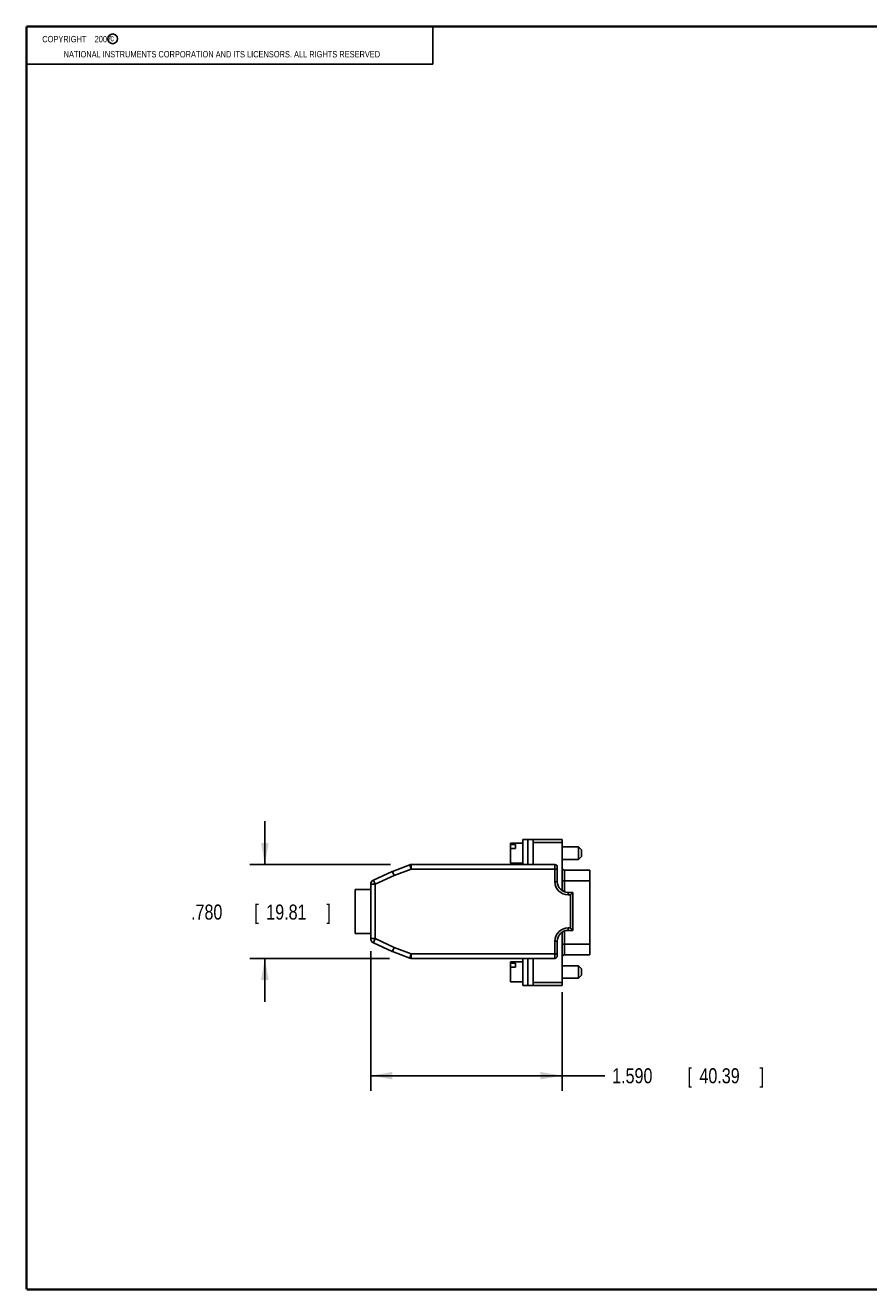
# Model space of a CAD drawing. Header units: inches. Extents: x 0.2 to 16.8, y 0.1 to 10.8.
# Tile 1 of 10: x 0.2 to 7.2, y 0.2 to 10.8. Entities that reach past the tile are written whole.
import ezdxf

# ---------------------------------------------------------------- set-up
doc = ezdxf.new("R2010")
doc.units = ezdxf.units.IN
doc.header["$LTSCALE"] = 0.935
doc.header["$MEASUREMENT"] = 0
doc.layers.get('0').update_dxf_attribs({"linetype": 'CONTINUOUS'})
doc.layers.add('DIMENSIONS', color=7, linetype='CONTINUOUS')
doc.styles.get("Standard").update_dxf_attribs({"font": 'txt', "width": 0.8})
doc.dimstyles.new('DIMSTYLE_1', dxfattribs={"dimtxt": 0.125, "dimasz": 0.18, "dimexe": 0.18, "dimexo": 0.0625, "dimgap": 0.09, "dimtad": 0, "dimtih": 1, "dimtoh": 1, "dimdec": 3, "dimzin": 4, "dimdsep": 46, "dimtxsty": 'STANDARD', "dimblk": '_FILLED', "dimblk1": '_FILLED', "dimblk2": '_FILLED', "dimcen": 0.09, "dimadec": 0, "dimazin": 0, "dimtp": 0.01, "dimtm": 0.01, "dimtfac": 1, "dimtdec": 3, "dimtofl": 0, "dimtmove": 0, "dimatfit": 3, "dimldrblk": '_FILLED', "dimfxl": 1, "dimtolj": 1, "dimtzin": 4, "dimarcsym": 0})

# ---------------------------------------------------------------- blocks, each defined once
blk = doc.blocks.new('_FILLED')
at = {"color": 0, "linetype": 'BYBLOCK'}
blk.add_solid([(0, 0), (-1, 0.174), (-1, -0.174)], dxfattribs=at)
blk = doc.blocks.new('*D0')
at = {"layer": 'DIMENSIONS', "color": 2, "linetype": 'CONTINUOUS'}
for p, q in [((2.23, 3.791), (2.23, 4.151)), ((3.273, 3.791), (2.105, 3.791)), ((3.265, 3.011), (2.105, 3.011)), ((2.23, 3.011), (2.23, 2.651))]:
    blk.add_line(p, q, dxfattribs=at)
at = {"layer": 'DIMENSIONS', "color": 2, "linetype": 'CONTINUOUS', "xscale": 0.18, "yscale": 0.18, "zscale": 0.18}
for p, rotation in [((2.23, 3.791), 270), ((2.23, 3.011), 90)]:
    blk.add_blockref('_FILLED', p, dxfattribs=dict(at, rotation=rotation))
at = {"layer": 'DIMENSIONS', "color": 2, "linetype": 'CONTINUOUS', "width": 0.8}
for s, p in [('.780', (1.617, 3.334)), ('[', (2.142, 3.334)), ('19.81', (2.242, 3.334)), (']', (2.742, 3.334))]:
    blk.add_text(s, height=0.125, dxfattribs=at).set_placement(p)
blk = doc.blocks.new('*D3')
at = {"layer": 'DIMENSIONS', "color": 2, "linetype": 'CONTINUOUS'}
for p, q in [((3.11, 3.07), (3.11, 1.911)), ((4.7, 2.73), (4.7, 1.911)), ((3.11, 2.036), (3.905, 2.036)), ((4.7, 2.036), (3.905, 2.036)), ((3.905, 2.036), (5.054, 2.036))]:
    blk.add_line(p, q, dxfattribs=at)
at = {"layer": 'DIMENSIONS', "color": 2, "linetype": 'CONTINUOUS', "xscale": 0.18, "yscale": 0.18, "zscale": 0.18, "rotation": 180}
blk.add_blockref('_FILLED', (3.11, 2.036), dxfattribs=at)
at = {"layer": 'DIMENSIONS', "color": 2, "linetype": 'CONTINUOUS', "xscale": 0.18, "yscale": 0.18, "zscale": 0.18}
blk.add_blockref('_FILLED', (4.7, 2.036), dxfattribs=at)
at = {"layer": 'DIMENSIONS', "color": 2, "linetype": 'CONTINUOUS', "width": 0.8}
for s, p in [('[', (5.741, 1.973)), (']', (6.341, 1.973)), ('1.590', (5.116, 1.973)), ('40.39', (5.841, 1.973))]:
    blk.add_text(s, height=0.125, dxfattribs=at).set_placement(p)

msp = doc.modelspace()

# ---------------------------------------------------------------- linework, layer by layer
at = {"color": 2, "linetype": 'CONTINUOUS'}
for p, q in [((0.25, 10.7586), (3.625, 10.7586)), ((0.25, 10.7586), (0.25, 10.4456)), ((3.625, 10.7586), (3.625, 10.4456)), ((0.25, 10.4456), (3.625, 10.4456))]:
    msp.add_line(p, q, dxfattribs=at)
at = {"color": 7, "linetype": 'CONTINUOUS'}
for p, q in [((4.375, 3.7915), (4.375, 3.999)), ((4.7, 3.999), (4.375, 3.999)), ((4.415, 3.7915), (4.415, 3.999)), ((4.46, 3.7915), (4.46, 3.999)), ((4.7, 3.999), (4.7, 3.5741)), ((4.27, 3.802), (4.27, 3.97)), ((4.375, 3.97), (4.27, 3.97)), ((4.312, 3.9584), (4.27, 3.9584)), ((4.312, 3.926), (4.27, 3.926)), ((4.312, 3.926), (4.312, 3.9584)), ((4.7, 3.974), (4.46, 3.974)), ((4.7, 3.9375), (4.835, 3.9375)), ((4.835, 3.9375), (4.835, 3.8345)), ((4.86, 3.9125), (4.835, 3.9375)), ((4.86, 3.9125), (4.86, 3.8595)), ((3.4336, 3.789), (3.2912, 3.7349)), ((3.4469, 3.754), (3.4336, 3.789)), ((3.4469, 3.7915), (3.4469, 3.754)), ((4.64, 3.7915), (3.4469, 3.7915)), ((4.375, 3.802), (4.27, 3.802)), ((4.64, 3.7915), (4.64, 3.649)), ((4.7, 3.8345), (4.835, 3.8345)), ((4.86, 3.8595), (4.835, 3.8345)), ((3.2888, 3.7339), (3.1318, 3.6615)), ((3.3045, 3.6999), (3.1475, 3.6275)), ((3.2888, 3.7339), (3.2912, 3.7349)), ((3.3045, 3.6999), (3.2888, 3.7339)), ((3.2912, 3.7349), (3.3045, 3.6999)), ((3.4469, 3.754), (3.3045, 3.6999)), ((4.66, 3.754), (3.4469, 3.754)), ((4.66, 3.7715), (4.66, 3.649)), ((4.72, 3.745), (4.93, 3.745)), ((4.72, 3.745), (4.72, 3.5641)), ((4.93, 3.745), (4.93, 3.04)), ((2.98, 3.2195), (2.98, 3.5835)), ((3.11, 3.5835), (2.98, 3.5835)), ((3.11, 3.1755), (3.11, 3.6275)), ((3.1475, 3.6275), (3.11, 3.6275)), ((3.1318, 3.6615), (3.1475, 3.6275)), ((3.1475, 3.1755), (3.1475, 3.6275)), ((4.66, 3.649), (4.64, 3.649)), ((4.7, 3.655), (4.93, 3.655)), ((4.75, 3.559), (4.79, 3.559)), ((4.75, 3.559), (4.75, 3.539)), ((4.75, 3.539), (4.77, 3.539)), ((4.77, 3.264), (4.77, 3.539)), ((4.79, 3.244), (4.79, 3.559)), ((4.77, 3.264), (4.75, 3.264)), ((4.75, 3.244), (4.75, 3.264)), ((3.11, 3.2195), (2.98, 3.2195)), ((3.11, 3.1755), (3.1475, 3.1755)), ((3.1475, 3.1755), (3.1318, 3.1414)), ((3.3045, 3.1031), (3.1475, 3.1755)), ((4.7, 3.2288), (4.7, 2.786)), ((4.72, 3.2388), (4.72, 3.04)), ((4.79, 3.244), (4.75, 3.244)), ((3.2888, 3.069), (3.1318, 3.1414)), ((3.2888, 3.069), (3.3045, 3.1031)), ((3.3045, 3.1031), (3.2912, 3.068)), ((3.4336, 3.0139), (3.2912, 3.068)), ((3.4469, 3.049), (3.3045, 3.1031)), ((4.66, 3.154), (4.64, 3.154)), ((4.64, 3.154), (4.64, 3.0115)), ((4.66, 3.154), (4.66, 3.0315)), ((4.7, 3.13), (4.93, 3.13)), ((3.4336, 3.0139), (3.4469, 3.049)), ((3.4469, 3.0115), (3.4469, 3.049)), ((4.66, 3.049), (3.4469, 3.049)), ((4.64, 3.0115), (3.4469, 3.0115)), ((4.375, 2.983), (4.27, 2.983)), ((4.27, 2.815), (4.27, 2.983)), ((4.312, 2.9714), (4.27, 2.9714)), ((4.312, 2.939), (4.312, 2.9714)), ((4.375, 2.786), (4.375, 3.0115)), ((4.415, 2.786), (4.415, 3.0115)), ((4.46, 2.786), (4.46, 3.0115)), ((4.7, 2.9505), (4.835, 2.9505)), ((4.72, 3.04), (4.93, 3.04)), ((4.86, 2.9255), (4.835, 2.9505)), ((4.835, 2.9505), (4.835, 2.8475)), ((4.312, 2.939), (4.27, 2.939)), ((4.7, 2.8475), (4.835, 2.8475)), ((4.86, 2.8725), (4.835, 2.8475)), ((4.86, 2.9255), (4.86, 2.8725)), ((4.375, 2.815), (4.27, 2.815)), ((4.7, 2.786), (4.375, 2.786)), ((4.7, 2.811), (4.46, 2.811))]:
    msp.add_line(p, q, dxfattribs=at)
at = {"color": 7, "linetype": 'CONTINUOUS', "const_width": 0.02}
for points in [[(0.25, 10.7586), (0.25, 0.2586)], [(16.75, 10.7586), (0.25, 10.7586)], [(0.25, 0.2586), (16.75, 0.2586)]]:
    msp.add_lwpolyline(points, dxfattribs=at)
at = {"color": 2, "linetype": 'CONTINUOUS'}
msp.add_circle((0.9659, 10.6562), 0.0403, dxfattribs=at)
at = {"color": 7, "linetype": 'CONTINUOUS'}
for centre, radius, start, end in [((3.4469, 3.754), 0.0375, 90, 110.80679), ((4.64, 3.7715), 0.02, 0, 90), ((3.3045, 3.6999), 0.0375, 110.80679, 114.75495), ((4.72, 3.765), 0.02, 180, 270), ((3.1475, 3.6275), 0.0375, 114.75495, 180), ((4.75, 3.649), 0.11, 180, 270), ((4.75, 3.649), 0.09, 180, 270), ((4.75, 3.154), 0.11, 90, 180), ((3.1475, 3.1755), 0.0375, 180, 245.24505), ((4.75, 3.154), 0.09, 90, 180), ((3.3045, 3.1031), 0.0375, 245.24505, 249.19321), ((3.4469, 3.049), 0.0375, 249.19321, 270), ((4.64, 3.0315), 0.02, 270, 360), ((4.72, 3.02), 0.02, 90, 180)]:
    msp.add_arc(centre, radius, start, end, dxfattribs=at)
for points in [[(4.79, 3.559), (4.7898, 3.5588), (4.789, 3.558), (4.7873, 3.5562), (4.7844, 3.5534), (4.7804, 3.5494), (4.7755, 3.5445), (4.7719, 3.5409), (4.77, 3.539)], [(4.79, 3.244), (4.7898, 3.2442), (4.789, 3.2449), (4.7873, 3.2467), (4.7844, 3.2496), (4.7804, 3.2535), (4.7755, 3.2585), (4.7719, 3.262), (4.77, 3.264)]]:
    msp.add_open_spline(points, degree=3, knots=[0, 0, 0, 0, 0.0284797, 0.1160915, 0.2626377, 0.4626845, 0.7101977, 1, 1, 1, 1], dxfattribs=at)

# ---------------------------------------------------------------- texts
at = {"color": 2, "linetype": 'CONTINUOUS', "width": 0.8}
for s, p in [('c', (0.946, 10.6363)), ('NATIONAL INSTRUMENTS CORPORATION AND ITS LICENSORS. ALL RIGHTS RESERVED', (0.5583, 10.5016))]:
    msp.add_text(s, height=0.053, dxfattribs=at).set_placement(p)
at = {"color": 2, "linetype": 'CONTINUOUS', "insert": (0.3125, 10.6805), "char_height": 0.053, "width": 0.8904, "attachment_point": 1}
msp.add_mtext('    COPYRIGHT    2007', dxfattribs=at)

# ---------------------------------------------------------------- dimensions: what is measured, and where the dimension line sits
at = {"layer": 'DIMENSIONS', "color": 2, "linetype": 'CONTINUOUS'}
for base, p1, p2, angle, picture, middle in [((2.23, 3.7915), (3.2648, 3.0115), (3.2727, 3.7915), 90, '*D0', (2.23, 3.3969)), ((3.11, 2.036), (4.7, 2.7298), (3.11, 3.0702), 180, '*D3', (5.7789, 2.036))]:
    dim = msp.add_linear_dim(base=base, p1=p1, p2=p2, angle=angle, dimstyle='DIMSTYLE_1', dxfattribs=at)
    dim.commit()
    dim.dimension.update_dxf_attribs({"geometry": picture, "text_midpoint": middle, "dimtype": 160})

doc.saveas('drawing.dxf')
